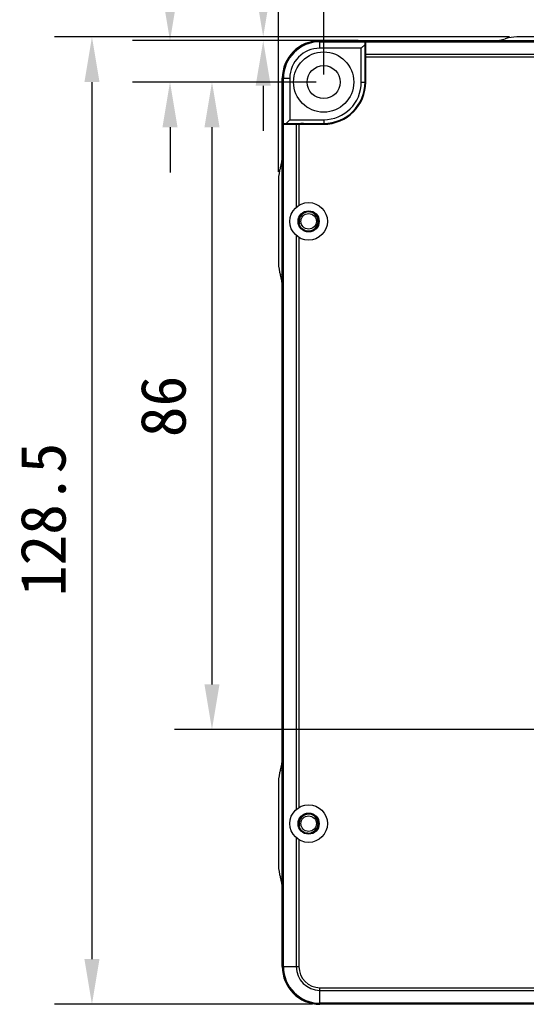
# Model space of a CAD drawing. Header units: millimetres. Extents: x 44 to 322, y 46 to 244.
# Tile 16 of 39: x 141 to 174, y 136 to 202. Entities that reach past the tile are written whole.
import ezdxf

# ---------------------------------------------------------------- set-up
doc = ezdxf.new("R2010")
doc.units = ezdxf.units.MM
doc.header["$LTSCALE"] = 23.1
doc.header["$PDMODE"] = 3
doc.header["$PDSIZE"] = 8
doc.layers.get('0').update_dxf_attribs({"linetype": 'CONTINUOUS'})
doc.layers.get('Defpoints').update_dxf_attribs({"linetype": 'CONTINUOUS'})
doc.layers.add('00_COMPONENTS', color=7, linetype='CONTINUOUS')
doc.layers.add('51__DRAFT_DIMS', color=7, linetype='CONTINUOUS')
doc.styles.get("Standard").update_dxf_attribs({"font": 'simfang.ttf'})
doc.dimstyles.new('DIMSTYLE_1', dxfattribs={"dimtxt": 3, "dimasz": 3, "dimexe": 2.5, "dimexo": 0.5, "dimgap": 0.75, "dimtad": 1, "dimlfac": 2, "dimdsep": 46, "dimtxsty": 'STANDARD', "dimblk": '_FILLED', "dimblk1": '_FILLED', "dimblk2": '_FILLED', "dimcen": 0.09, "dimclrt": 3, "dimazin": 2, "dimtp": 0.5, "dimtm": 0.5, "dimtfac": 1, "dimtofl": 0, "dimtmove": 0, "dimatfit": 3, "dimldrblk": '_FILLED', "dimfxl": 1, "dimtolj": 1, "dimarcsym": 0})
doc.dimstyles.new('DIMSTYLE_2', dxfattribs={"dimtxt": 3, "dimasz": 3, "dimexe": 2.5, "dimexo": 0.5, "dimgap": 0.75, "dimtad": 1, "dimlfac": 2, "dimdsep": 46, "dimtxsty": 'STANDARD', "dimblk": '_FILLED', "dimblk1": '_FILLED', "dimblk2": '_FILLED', "dimcen": 0.09, "dimclrt": 3, "dimazin": 2, "dimtp": 0.1, "dimtm": 0.1, "dimtfac": 1, "dimtofl": 0, "dimtmove": 0, "dimatfit": 3, "dimldrblk": '_FILLED', "dimfxl": 1, "dimtolj": 1, "dimarcsym": 0})
doc.dimstyles.new('DIMSTYLE_3', dxfattribs={"dimtxt": 3, "dimasz": 3, "dimexe": 2.5, "dimexo": 0.5, "dimgap": 0.75, "dimtad": 1, "dimlfac": 2, "dimdsep": 46, "dimtxsty": 'STANDARD', "dimblk": '_FILLED', "dimblk1": '_FILLED', "dimblk2": '_FILLED', "dimcen": 0.09, "dimclrt": 3, "dimazin": 2, "dimtp": 0.3, "dimtm": 0.3, "dimtfac": 1, "dimtofl": 0, "dimtmove": 0, "dimatfit": 3, "dimldrblk": '_FILLED', "dimfxl": 1, "dimtolj": 1, "dimarcsym": 0})

# ---------------------------------------------------------------- blocks, each defined once
blk = doc.blocks.new('_FILLED')
at = {"color": 0, "linetype": 'ByBlock'}
blk.add_solid([(0, 0), (-1, 0.167), (-1, -0.167)], dxfattribs=at)
blk = doc.blocks.new('*D1')
at = {"layer": '51__DRAFT_DIMS', "color": 0, "lineweight": -2}
for p, q in [((173.214, 200.552), (142.967, 200.552)), ((145.467, 197.552), (145.467, 139.302)), ((160.117, 136.302), (142.967, 136.302))]:
    blk.add_line(p, q, dxfattribs=at)
at = {"layer": 'Defpoints', "color": 0}
for p in [(173.714, 200.552), (145.467, 136.302), (160.617, 136.302)]:
    blk.add_point(p, dxfattribs=at)
at = {"layer": '51__DRAFT_DIMS', "color": 0, "linetype": 'ByBlock', "lineweight": -2, "xscale": 3, "yscale": 3, "zscale": 3}
for p, rotation in [((145.467, 200.552), 90), ((145.467, 136.302), 270)]:
    blk.add_blockref('_FILLED', p, dxfattribs=dict(at, rotation=rotation))
at = {"layer": '51__DRAFT_DIMS', "insert": (140.717, 168.503), "char_height": 3, "attachment_point": 2, "rotation": 90, "line_spacing_factor": 0.9}
blk.add_mtext('\\A1;128.5', dxfattribs=at)
blk = doc.blocks.new('*D2')
at = {"layer": '51__DRAFT_DIMS', "color": 0, "lineweight": -2}
for p, q in [((156.848, 203.552), (156.848, 214.155)), ((173.214, 200.552), (154.348, 200.552)), ((163.167, 200.302), (154.348, 200.302)), ((156.848, 197.302), (156.848, 194.302))]:
    blk.add_line(p, q, dxfattribs=at)
at = {"layer": 'Defpoints', "color": 0}
for p in [(156.848, 200.302), (163.667, 200.302), (173.714, 200.552)]:
    blk.add_point(p, dxfattribs=at)
at = {"layer": '51__DRAFT_DIMS', "color": 0, "linetype": 'ByBlock', "lineweight": -2, "xscale": 3, "yscale": 3, "zscale": 3}
for p, rotation in [((156.848, 200.552), 270), ((156.848, 200.302), 90)]:
    blk.add_blockref('_FILLED', p, dxfattribs=dict(at, rotation=rotation))
at = {"layer": '51__DRAFT_DIMS', "insert": (152.098, 207.302), "char_height": 3, "attachment_point": 1, "rotation": 90, "line_spacing_factor": 0.9}
blk.add_mtext('\\A1;0.5', dxfattribs=at)
blk = doc.blocks.new('*D3')
at = {"layer": '51__DRAFT_DIMS', "color": 0, "lineweight": -2}
for p, q in [((150.654, 203.302), (150.654, 213.853)), ((163.167, 200.302), (148.154, 200.302)), ((160.367, 197.552), (148.154, 197.552)), ((150.654, 194.552), (150.654, 191.552))]:
    blk.add_line(p, q, dxfattribs=at)
at = {"layer": 'Defpoints', "color": 0}
for p in [(163.667, 200.302), (150.654, 197.552), (160.867, 197.552)]:
    blk.add_point(p, dxfattribs=at)
at = {"layer": '51__DRAFT_DIMS', "color": 0, "linetype": 'ByBlock', "lineweight": -2, "xscale": 3, "yscale": 3, "zscale": 3}
for p, rotation in [((150.654, 200.302), 270), ((150.654, 197.552), 90)]:
    blk.add_blockref('_FILLED', p, dxfattribs=dict(at, rotation=rotation))
at = {"layer": '51__DRAFT_DIMS', "insert": (145.904, 207.052), "char_height": 3, "attachment_point": 1, "rotation": 90, "line_spacing_factor": 0.9}
blk.add_mtext('\\A1;5.5', dxfattribs=at)
blk = doc.blocks.new('*D4')
at = {"layer": '51__DRAFT_DIMS', "color": 0, "lineweight": -2}
for p, q in [((160.367, 197.552), (150.944, 197.552)), ((153.444, 194.552), (153.444, 157.552)), ((200.367, 154.552), (150.944, 154.552))]:
    blk.add_line(p, q, dxfattribs=at)
at = {"layer": 'Defpoints', "color": 0}
for p in [(160.867, 197.552), (153.444, 154.552), (200.867, 154.552)]:
    blk.add_point(p, dxfattribs=at)
at = {"layer": '51__DRAFT_DIMS', "color": 0, "linetype": 'ByBlock', "lineweight": -2, "xscale": 3, "yscale": 3, "zscale": 3}
for p, rotation in [((153.444, 197.552), 90), ((153.444, 154.552), 270)]:
    blk.add_blockref('_FILLED', p, dxfattribs=dict(at, rotation=rotation))
at = {"layer": '51__DRAFT_DIMS', "insert": (148.694, 176.008), "char_height": 3, "attachment_point": 2, "rotation": 90, "line_spacing_factor": 0.9}
blk.add_mtext('\\A1;86', dxfattribs=at)
blk = doc.blocks.new('*D5')
at = {"layer": '51__DRAFT_DIMS', "color": 0, "lineweight": -2}
for p, q in [((160.867, 198.052), (160.867, 210.195)), ((200.867, 155.052), (200.867, 210.195)), ((163.867, 207.695), (197.867, 207.695))]:
    blk.add_line(p, q, dxfattribs=at)
at = {"layer": 'Defpoints', "color": 0}
for p in [(200.867, 207.695), (160.867, 197.552), (200.867, 154.552)]:
    blk.add_point(p, dxfattribs=at)
at = {"layer": '51__DRAFT_DIMS', "color": 0, "linetype": 'ByBlock', "lineweight": -2, "xscale": 3, "yscale": 3, "zscale": 3, "rotation": 180}
blk.add_blockref('_FILLED', (160.867, 207.695), dxfattribs=at)
at = {"layer": '51__DRAFT_DIMS', "color": 0, "linetype": 'ByBlock', "lineweight": -2, "xscale": 3, "yscale": 3, "zscale": 3}
blk.add_blockref('_FILLED', (200.867, 207.695), dxfattribs=at)
at = {"layer": '51__DRAFT_DIMS', "insert": (180.823, 212.445), "char_height": 3, "attachment_point": 2, "line_spacing_factor": 0.9}
blk.add_mtext('\\A1;80', dxfattribs=at)
blk = doc.blocks.new('*D6')
at = {"layer": '51__DRAFT_DIMS', "color": 0, "lineweight": -2}
for p, q in [((157.867, 191.58), (157.867, 216.758)), ((204.367, 198.302), (204.367, 216.758)), ((160.867, 214.258), (201.367, 214.258))]:
    blk.add_line(p, q, dxfattribs=at)
at = {"layer": 'Defpoints', "color": 0}
for p in [(204.367, 214.258), (204.367, 197.802), (157.867, 191.08)]:
    blk.add_point(p, dxfattribs=at)
at = {"layer": '51__DRAFT_DIMS', "color": 0, "linetype": 'ByBlock', "lineweight": -2, "xscale": 3, "yscale": 3, "zscale": 3, "rotation": 180}
blk.add_blockref('_FILLED', (157.867, 214.258), dxfattribs=at)
at = {"layer": '51__DRAFT_DIMS', "color": 0, "linetype": 'ByBlock', "lineweight": -2, "xscale": 3, "yscale": 3, "zscale": 3}
blk.add_blockref('_FILLED', (204.367, 214.258), dxfattribs=at)
at = {"layer": '51__DRAFT_DIMS', "insert": (181.044, 219.008), "char_height": 3, "attachment_point": 2, "line_spacing_factor": 0.9}
blk.add_mtext('\\A1;93', dxfattribs=at)

msp = doc.modelspace()

# ---------------------------------------------------------------- linework, layer by layer
at = {"layer": '00_COMPONENTS'}
for p, q in [((160.6174, 199.8017), (160.6174, 200.3017)), ((160.6174, 200.3017), (201.8674, 200.3017)), ((160.6174, 200.2285), (163.6174, 200.2285)), ((163.6174, 197.5517), (163.6174, 200.3017)), ((163.6674, 197.5517), (163.6674, 200.3017)), ((163.6674, 200.2285), (201.8674, 200.2285)), ((179.2708, 200.5517), (173.7139, 200.5517)), ((163.3674, 199.8017), (160.6174, 199.8017)), ((163.6174, 200.0517), (163.3674, 199.8017)), ((163.3674, 197.5517), (163.3674, 199.8017)), ((201.6994, 199.3749), (163.6674, 199.3749)), ((201.4976, 199.1982), (163.6674, 199.1982)), ((158.1174, 138.8017), (158.1174, 197.8017)), ((158.1174, 197.8017), (158.6174, 197.8017)), ((158.1906, 194.8017), (158.1906, 197.8017)), ((158.6174, 197.8017), (158.6174, 195.0517)), ((163.3674, 197.5517), (163.6174, 197.5517)), ((158.6174, 195.0517), (158.3674, 194.8017)), ((158.6174, 195.0517), (160.8674, 195.0517)), ((160.8674, 195.0517), (160.8674, 194.8017)), ((158.1174, 194.8017), (160.8674, 194.8017)), ((158.1174, 194.7517), (160.8674, 194.7517)), ((158.1906, 138.8017), (158.1906, 194.7517)), ((159.0441, 194.7517), (159.0441, 189.2423)), ((159.2209, 194.7517), (159.2209, 189.3716)), ((157.8674, 191.0802), (157.8674, 185.5232)), ((159.0441, 187.3611), (159.0441, 149.2423)), ((159.2209, 187.2318), (159.2209, 149.3716)), ((157.8674, 151.0802), (157.8674, 145.5232)), ((159.0441, 147.3611), (159.0441, 138.8017)), ((159.2209, 147.2318), (159.2209, 138.8017)), ((158.1174, 138.8017), (159.2209, 138.8017)), ((160.6174, 137.4053), (201.4976, 137.4053)), ((160.6174, 136.3017), (160.6174, 137.4053)), ((160.6174, 137.2285), (201.6994, 137.2285)), ((201.8674, 136.3749), (160.6174, 136.3749)), ((201.8674, 136.3017), (160.6174, 136.3017))]:
    msp.add_line(p, q, dxfattribs=at)
for centre, radius in [((160.8674, 197.5517), 2), ((160.8674, 197.5517), 1.1), ((159.8674, 188.3017), 1.25), ((159.8674, 188.3017), 0.7), ((159.8674, 188.3017), 0.6625), ((159.8674, 188.3017), 0.5125), ((159.8674, 148.3017), 1.25), ((159.8674, 148.3017), 0.7), ((159.8674, 148.3017), 0.6625), ((159.8674, 148.3017), 0.5125)]:
    msp.add_circle(centre, radius, dxfattribs=at)
for centre, radius, start, end in [((160.6174, 197.8017), 2.5, 90, 180), ((160.6174, 197.8017), 2.4268, 90, 180), ((172.1526, 202.8017), 2.5, 270, 288.194872), ((173.7139, 198.0517), 2.5, 90, 108.194872), ((160.6174, 197.8017), 2, 90, 180), ((164.6174, 198.9017), 1, 161.81608, 180), ((160.8674, 197.5517), 2.8, 270, 360), ((160.8674, 197.5517), 2.75, 270, 360), ((160.8674, 197.5517), 2.5, 270, 360), ((159.5174, 193.8017), 1, 90, 108.18392), ((155.6174, 192.6414), 2.5, 341.805128, 360), ((160.3674, 191.0802), 2.5, 161.805128, 180), ((159.8674, 188.3017), 0.625, 255, 195), ((160.3674, 185.5232), 2.5, 180, 198.194872), ((155.6174, 183.962), 2.5, 0, 18.194872), ((155.6174, 152.6414), 2.5, 341.805128, 360), ((160.3674, 151.0802), 2.5, 161.805128, 180), ((159.8674, 148.3017), 0.625, 255, 195), ((160.3674, 145.5232), 2.5, 180, 198.194872), ((155.6174, 143.962), 2.5, 0, 18.194872), ((160.6174, 138.8017), 2.5, 180, 270), ((160.6174, 138.8017), 2.4268, 180, 270), ((160.6174, 138.8017), 1.5732, 180, 270), ((160.6174, 138.8017), 1.3964, 180, 270)]:
    msp.add_arc(centre, radius, start, end, dxfattribs=at)

# ---------------------------------------------------------------- dimensions: what is measured, and where the dimension line sits
at = {"layer": '51__DRAFT_DIMS', "color": 8}
for base, p1, p2, picture, middle in [((204.3674, 214.258), (157.8674, 191.0802), (204.3674, 197.8017), '*D6', (181.0441, 214.258)), ((200.8674, 207.6945), (160.8674, 197.5517), (200.8674, 154.5517), '*D5', (180.8234, 207.6945))]:
    dim = msp.add_linear_dim(base=base, p1=p1, p2=p2, dimstyle='DIMSTYLE_3', override={"dimclrt": 256}, dxfattribs=at)
    dim.commit()
    dim.dimension.update_dxf_attribs({"geometry": picture, "text_midpoint": middle, "dimtype": 160})
for base, p1, p2, dimstyle, picture, middle in [((150.6544, 197.5517), (163.6674, 200.3017), (160.8674, 197.5517), 'DIMSTYLE_2', '*D3', (150.6544, 210.0774)), ((156.8483, 200.3017), (173.7139, 200.5517), (163.6674, 200.3017), 'DIMSTYLE_2', '*D2', (156.8483, 210.3531)), ((145.4669, 136.3017), (173.7139, 200.5517), (160.6174, 136.3017), 'DIMSTYLE_1', '*D1', (145.4669, 168.5029)), ((153.4435, 154.5517), (160.8674, 197.5517), (200.8674, 154.5517), 'DIMSTYLE_3', '*D4', (153.4435, 176.0078))]:
    dim = msp.add_linear_dim(base=base, p1=p1, p2=p2, angle=270, dimstyle=dimstyle, override={"dimclrt": 256}, dxfattribs=at)
    dim.commit()
    dim.dimension.update_dxf_attribs({"geometry": picture, "text_midpoint": middle, "dimtype": 160})

doc.saveas('drawing.dxf')
